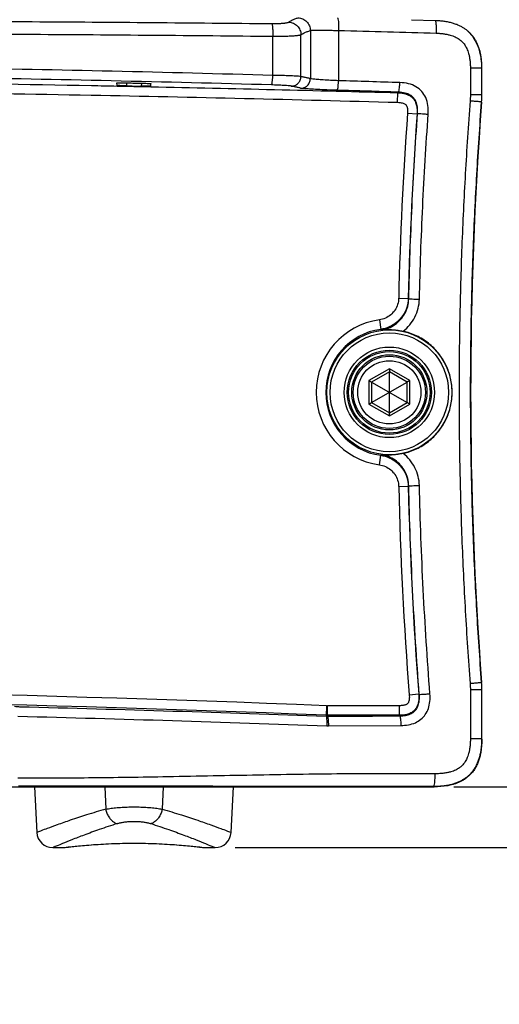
# Model space of a CAD drawing. Header units: inches. Extents: x 0 to 34, y 0 to 22.
# Tile 14 of 119: x 18.1 to 19.6, y 1.8 to 4.9. Entities that reach past the tile are written whole.
import ezdxf

# ---------------------------------------------------------------- set-up
doc = ezdxf.new("R2010")
doc.units = ezdxf.units.IN
doc.header["$LTSCALE"] = 1.87
doc.header["$MEASUREMENT"] = 0
doc.layers.get('0').update_dxf_attribs({"linetype": 'CONTINUOUS'})
doc.layers.add('DIMENSIONS', color=7, linetype='CONTINUOUS')
doc.styles.get("Standard").update_dxf_attribs({"font": 'txt', "width": 0.8})
doc.dimstyles.new('DIMSTYLE_1', dxfattribs={"dimtxt": 0.125, "dimasz": 0.18, "dimexe": 0.18, "dimexo": 0.0625, "dimgap": 0.09, "dimtad": 0, "dimtih": 1, "dimtoh": 1, "dimdec": 3, "dimzin": 4, "dimdsep": 46, "dimtxsty": 'STANDARD', "dimblk": '_FILLED', "dimblk1": '_FILLED', "dimblk2": '_FILLED', "dimcen": 0.09, "dimadec": 0, "dimazin": 0, "dimtp": 0.001, "dimtm": 0.001, "dimtfac": 1, "dimtdec": 3, "dimtofl": 0, "dimtmove": 0, "dimatfit": 3, "dimldrblk": '_FILLED', "dimfxl": 1, "dimtolj": 1, "dimtzin": 4, "dimarcsym": 0})

# ---------------------------------------------------------------- blocks, each defined once
blk = doc.blocks.new('_FILLED')
at = {"color": 0, "linetype": 'BYBLOCK'}
blk.add_solid([(0, 0), (-1, 0.174), (-1, -0.174)], dxfattribs=at)
blk = doc.blocks.new('*D9')
at = {"layer": 'DIMENSIONS', "color": 2, "linetype": 'CONTINUOUS'}
for p, q in [((18.6648, 5.4623), (20.7388, 5.4623)), ((20.6138, 5.4623), (20.6138, 3.9965)), ((20.6138, 2.2673), (20.6138, 3.7465)), ((18.7471, 2.2673), (20.7388, 2.2673))]:
    blk.add_line(p, q, dxfattribs=at)
at = {"layer": 'DIMENSIONS', "color": 2, "linetype": 'CONTINUOUS', "xscale": 0.18, "yscale": 0.18, "zscale": 0.18}
for p, rotation in [((20.6138, 5.4623), 90), ((20.6138, 2.2673), 270)]:
    blk.add_blockref('_FILLED', p, dxfattribs=dict(at, rotation=rotation))
at = {"layer": 'DIMENSIONS', "color": 2, "linetype": 'CONTINUOUS', "width": 0.8}
for s, p in [('3.195', (19.9513, 3.809)), ('[', (20.5763, 3.809)), ('81.15', (20.6763, 3.809)), (']', (21.1763, 3.809))]:
    blk.add_text(s, height=0.125, dxfattribs=at).set_placement(p)
blk = doc.blocks.new('*D10')
at = {"layer": 'DIMENSIONS', "color": 2, "linetype": 'CONTINUOUS'}
for p, q in [((19.7076, 2.4573), (19.7076, 2.8173)), ((19.4323, 2.4573), (19.8326, 2.4573)), ((18.7471, 2.2673), (19.8326, 2.2673)), ((19.7076, 2.2673), (19.7076, 1.8783)), ((19.7076, 1.8783), (19.8251, 1.8783))]:
    blk.add_line(p, q, dxfattribs=at)
at = {"layer": 'DIMENSIONS', "color": 2, "linetype": 'CONTINUOUS', "xscale": 0.18, "yscale": 0.18, "zscale": 0.18}
for p, rotation in [((19.7076, 2.4573), 270), ((19.7076, 2.2673), 90)]:
    blk.add_blockref('_FILLED', p, dxfattribs=dict(at, rotation=rotation))
at = {"layer": 'DIMENSIONS', "color": 2, "linetype": 'CONTINUOUS', "width": 0.8}
for s, p in [('.190', (19.8876, 1.8158)), ('[', (20.4126, 1.8158)), ('4.83', (20.5126, 1.8158)), (']', (20.9126, 1.8158))]:
    blk.add_text(s, height=0.125, dxfattribs=at).set_placement(p)

msp = doc.modelspace()

# ---------------------------------------------------------------- linework, layer by layer
at = {"color": 7, "linetype": 'CONTINUOUS'}
for p, q in [((19.2997, 4.8587), (19.373, 4.8566)), ((18.9529, 4.6809), (18.9529, 4.8116)), ((18.9823, 4.8246), (18.9823, 4.6744)), ((19.0705, 4.8249), (19.0705, 4.6677)), ((19.4758, 4.8233), (19.4704, 4.8277)), ((19.4931, 4.8042), (19.4758, 4.8233)), ((18.8647, 4.6844), (18.8647, 4.8069)), ((19.5044, 4.7846), (19.4931, 4.8042)), ((19.5111, 4.767), (19.5044, 4.7846)), ((19.5148, 4.753), (19.5111, 4.767)), ((19.5189, 4.7066), (19.4837, 4.7066)), ((19.4837, 4.7066), (19.4837, 4.6238)), ((19.5189, 4.7066), (19.5189, 4.6238)), ((19.5198, 4.6238), (19.5198, 4.7036)), ((18.3767, 4.6532), (18.3765, 4.6606)), ((18.4065, 4.6609), (18.4068, 4.6516)), ((18.4531, 4.66), (18.4528, 4.6506)), ((18.4828, 4.651), (18.483, 4.6582)), ((19.2557, 4.6001), (19.2566, 4.6301)), ((19.2585, 4.6319), (19.2566, 4.6301)), ((19.5189, 4.6238), (19.4837, 4.6238)), ((19.5189, 4.601), (19.518, 4.6011)), ((19.2867, 4.5659), (19.3166, 4.5637)), ((19.3182, 4.5651), (19.3166, 4.5637)), ((19.259, 3.9868), (19.289, 3.9861)), ((19.2906, 3.9847), (19.289, 3.9861)), ((19.1986, 3.9192), (19.2027, 3.8895)), ((19.2041, 3.8876), (19.2027, 3.8895)), ((19.2298, 3.7661), (19.1659, 3.7292)), ((19.2937, 3.7292), (19.2298, 3.7661)), ((19.1659, 3.7292), (19.1659, 3.6554)), ((19.2298, 3.7565), (19.1742, 3.7244)), ((19.2853, 3.7244), (19.2298, 3.7565)), ((19.2298, 3.6282), (19.2298, 3.7565)), ((19.2937, 3.6554), (19.2937, 3.7292)), ((19.1742, 3.7244), (19.2853, 3.6602)), ((19.1742, 3.6602), (19.2853, 3.7244)), ((19.1742, 3.7244), (19.1742, 3.6602)), ((19.2853, 3.6602), (19.2853, 3.7244)), ((19.1659, 3.6554), (19.2298, 3.6185)), ((19.1742, 3.6602), (19.2298, 3.6282)), ((19.2298, 3.6282), (19.2853, 3.6602)), ((19.2298, 3.6185), (19.2937, 3.6554)), ((19.1986, 3.4655), (19.2027, 3.4952)), ((19.2027, 3.4952), (19.2041, 3.497)), ((19.259, 3.3979), (19.289, 3.3986)), ((19.289, 3.3986), (19.2906, 3.4)), ((19.518, 2.7835), (19.5189, 2.7836)), ((19.2922, 2.7457), (19.3221, 2.7481)), ((19.3237, 2.7466), (19.3221, 2.7481)), ((19.5189, 2.7609), (19.4837, 2.7609)), ((19.4837, 2.7609), (19.4837, 2.6082)), ((19.5189, 2.7609), (19.5189, 2.6082)), ((19.5198, 2.6073), (19.5198, 2.7609)), ((19.033, 2.7113), (19.0316, 2.6787)), ((19.2603, 2.7113), (19.0358, 2.7113)), ((19.0358, 2.6786), (19.0358, 2.7113)), ((19.2603, 2.7113), (19.2603, 2.6813)), ((19.2603, 2.6813), (19.0358, 2.6813)), ((19.2623, 2.6795), (19.2603, 2.6813)), ((19.0388, 2.6487), (19.2656, 2.6495)), ((19.5189, 2.6082), (19.4837, 2.6082)), ((17.9512, 2.4573), (19.3698, 2.4573)), ((18.1179, 2.4573), (18.1254, 2.3147)), ((18.3387, 2.4573), (18.3414, 2.3877)), ((18.5208, 2.4573), (18.5182, 2.3877)), ((18.7342, 2.3147), (18.7417, 2.4573)), ((19.3698, 2.4573), (19.3688, 2.4584)), ((18.1765, 2.2673), (18.209, 2.2673)), ((18.209, 2.2673), (18.2095, 2.2673)), ((18.209, 2.2673), (18.2095, 2.2673)), ((18.2095, 2.2673), (18.2127, 2.2675)), ((18.2095, 2.2673), (18.2127, 2.2675)), ((18.6352, 2.2689), (18.644, 2.2679)), ((18.644, 2.2679), (18.6469, 2.2675)), ((18.6469, 2.2675), (18.6501, 2.2673)), ((18.6469, 2.2675), (18.6501, 2.2673)), ((18.6501, 2.2673), (18.6506, 2.2673)), ((18.6506, 2.2673), (18.683, 2.2673))]:
    msp.add_line(p, q, dxfattribs=at)
for points in [[(19.5163, 4.7453), (19.5147, 4.7533), (19.5109, 4.7676), (19.5041, 4.7853), (19.4925, 4.805), (19.4748, 4.8241), (19.4704, 4.8277)], [(18.3768, 2.28), (18.412, 2.2807), (18.4476, 2.2807), (18.4828, 2.28)], [(18.412, 2.2807), (18.4475, 2.2807), (18.4827, 2.28)], [(18.2127, 2.2675), (18.2244, 2.2689), (18.2389, 2.2705), (18.2586, 2.2726), (18.2831, 2.2748)], [(18.2156, 2.2679), (18.2244, 2.2689), (18.2389, 2.2706), (18.2587, 2.2726), (18.2832, 2.2748)], [(18.2831, 2.2748), (18.3116, 2.2769), (18.3431, 2.2787), (18.3769, 2.28)], [(18.3115, 2.2769), (18.3431, 2.2787), (18.3768, 2.28)], [(18.4827, 2.28), (18.5165, 2.2787), (18.5481, 2.2769), (18.5765, 2.2748), (18.6009, 2.2726), (18.6207, 2.2705), (18.6352, 2.2689)], [(18.5164, 2.2787), (18.548, 2.2769), (18.5764, 2.2748), (18.6009, 2.2726), (18.6207, 2.2706), (18.6352, 2.2689)]]:
    msp.add_lwpolyline(points, dxfattribs=at)
for radius in [0.1958, 0.1858, 0.1417, 0.1317, 0.1278, 0.1178, 0.113, 0.099]:
    msp.add_circle((19.2298, 3.6923), radius, dxfattribs=at)
for centre, radius, start, end in [((19.2198, 4.6238), 0.3, 355.657, 360), ((31.4845, 3.6923), 12, 175.65699, 184.34301), ((31.4845, 3.6923), 12.229, 175.90373, 178.62024), ((31.4845, 3.6923), 12.199, 175.90373, 178.62024), ((19.2298, 3.6923), 0.229, 97.8216, 262.1784), ((19.2298, 3.6923), 0.199, 97.8216, 262.1784), ((31.4845, 3.6923), 12.229, 181.37976, 184.43937), ((31.4845, 3.6923), 12.199, 181.37976, 184.43938), ((19.2198, 2.7609), 0.3, 0, 4.343), ((16.0298, -72.4877), 75.259, 87.713042, 92.286958), ((16.0298, -72.4877), 75.229, 87.713042, 92.286958), ((19.0358, 2.7823), 0.101, 267.713, 270), ((19.0358, 2.7823), 0.071, 267.713, 270), ((18.1753, 2.3173), 0.05, 183, 270), ((18.6842, 2.3173), 0.05, 270, 357)]:
    msp.add_arc(centre, radius, start, end, dxfattribs=at)
for points, knots in [([(13.1981, 4.8465), (13.3229, 4.8478), (13.573, 4.8501), (13.9489, 4.8527), (14.3259, 4.8546), (14.7038, 4.856), (15.0823, 4.8569), (15.4611, 4.8574), (15.8402, 4.8577), (16.2194, 4.8577), (16.5984, 4.8574), (16.9773, 4.8569), (17.3558, 4.856), (17.7337, 4.8546), (18.1107, 4.8527), (18.4866, 4.8501), (18.7367, 4.8478), (18.8615, 4.8465)], [0, 0, 0, 0, 0.066116, 0.132506, 0.199099, 0.265837, 0.332677, 0.399582, 0.466524, 0.533477, 0.600418, 0.667323, 0.734163, 0.800902, 0.867494, 0.933884, 1, 1, 1, 1]), ([(18.8615, 4.8465), (18.8634, 4.8465), (18.867, 4.8465), (18.8723, 4.8465), (18.8775, 4.8466), (18.8826, 4.8468), (18.8874, 4.8471), (18.8919, 4.8474), (18.8961, 4.8477), (18.9, 4.8481), (18.9035, 4.8486), (18.9066, 4.849), (18.9092, 4.8496), (18.9114, 4.8501), (18.9131, 4.8507), (18.9141, 4.8511), (18.9145, 4.8514)], [0, 0, 0, 0, 0.102461, 0.203072, 0.301005, 0.395428, 0.485574, 0.57071, 0.650144, 0.723218, 0.789293, 0.847838, 0.898466, 0.940814, 0.974641, 1, 1, 1, 1]), ([(18.8615, 4.8465), (18.8625, 4.8453), (18.8631, 4.8406), (18.8642, 4.8322), (18.8646, 4.8203), (18.8647, 4.8116), (18.8647, 4.8069)], [0, 0, 0, 0, 0.115342, 0.339938, 0.647653, 1, 1, 1, 1]), ([(18.9145, 4.8514), (18.9176, 4.8533), (18.924, 4.857), (18.9338, 4.8614), (18.9405, 4.8636), (18.9439, 4.8645)], [0, 0, 0, 0, 0.346777, 0.679181, 1, 1, 1, 1]), ([(18.9145, 4.8514), (18.9195, 4.8511), (18.9295, 4.8487), (18.9421, 4.8398), (18.9506, 4.8268), (18.9528, 4.8167), (18.9529, 4.8116)], [0, 0, 0, 0, 0.248389, 0.498587, 0.749603, 1, 1, 1, 1]), ([(18.9439, 4.8645), (18.9489, 4.8644), (18.959, 4.862), (18.9717, 4.853), (18.9802, 4.8399), (18.9822, 4.8297), (18.9823, 4.8246)], [0, 0, 0, 0, 0.24813, 0.497754, 0.748682, 1, 1, 1, 1]), ([(19.0674, 4.8649), (19.0686, 4.8647), (19.0691, 4.8591), (19.0704, 4.8521), (19.0706, 4.8391), (19.0706, 4.83), (19.0705, 4.8249)], [0, 0, 0, 0, 0.086724, 0.303782, 0.623822, 1, 1, 1, 1]), ([(19.373, 4.8566), (19.3777, 4.8565), (19.387, 4.856), (19.4006, 4.8545), (19.4138, 4.8523), (19.4263, 4.8492), (19.4379, 4.8455), (19.4485, 4.841), (19.4581, 4.836), (19.4653, 4.8315), (19.4692, 4.8286), (19.4704, 4.8277)], [0, 0, 0, 0, 0.135909, 0.269376, 0.399333, 0.524378, 0.64314, 0.754591, 0.858671, 0.957085, 1, 1, 1, 1]), ([(19.373, 4.8566), (19.3742, 4.8566), (19.3752, 4.851), (19.3762, 4.844), (19.3767, 4.831), (19.3766, 4.8218), (19.3765, 4.8167)], [0, 0, 0, 0, 0.08584, 0.301968, 0.622439, 1, 1, 1, 1]), ([(13.1949, 4.8069), (13.3199, 4.8082), (13.5703, 4.8106), (13.9466, 4.8132), (14.324, 4.8152), (14.7023, 4.8166), (15.0812, 4.8175), (15.4605, 4.8181), (15.84, 4.8184), (16.2196, 4.8184), (16.5991, 4.8181), (16.9784, 4.8175), (17.3573, 4.8166), (17.7356, 4.8152), (18.113, 4.8132), (18.4893, 4.8106), (18.7397, 4.8082), (18.8647, 4.8069)], [0, 0, 0, 0, 0.066116, 0.132506, 0.199099, 0.265838, 0.332677, 0.399582, 0.466524, 0.533477, 0.600418, 0.667323, 0.734163, 0.800902, 0.867494, 0.933884, 1, 1, 1, 1]), ([(18.8647, 4.8069), (18.8677, 4.8069), (18.8737, 4.8068), (18.8827, 4.8069), (18.8914, 4.807), (18.8997, 4.8072), (18.9077, 4.8074), (18.9153, 4.8077), (18.9223, 4.808), (18.9287, 4.8084), (18.9345, 4.8089), (18.9397, 4.8093), (18.9441, 4.8099), (18.9477, 4.8104), (18.9506, 4.8109), (18.9522, 4.8114), (18.9529, 4.8116)], [0, 0, 0, 0, 0.103065, 0.204265, 0.302759, 0.397698, 0.4883, 0.573814, 0.653531, 0.726772, 0.792877, 0.851285, 0.901571, 0.943312, 0.976169, 1, 1, 1, 1]), ([(18.9529, 4.8116), (18.956, 4.8136), (18.9624, 4.8172), (18.9722, 4.8215), (18.9789, 4.8237), (18.9823, 4.8246)], [0, 0, 0, 0, 0.346399, 0.678836, 1, 1, 1, 1]), ([(18.9823, 4.8246), (18.9828, 4.8248), (18.9842, 4.8251), (18.9866, 4.8255), (18.9896, 4.8258), (18.9932, 4.8261), (18.9974, 4.8263), (19.0021, 4.8264), (19.0073, 4.8264), (19.013, 4.8264), (19.0191, 4.8263), (19.0256, 4.8262), (19.0325, 4.8261), (19.0397, 4.8259), (19.0472, 4.8257), (19.0548, 4.8254), (19.0626, 4.8252), (19.0679, 4.825), (19.0705, 4.8249)], [0, 0, 0, 0, 0.020437, 0.047785, 0.081969, 0.122789, 0.170032, 0.223433, 0.282617, 0.347145, 0.416658, 0.490795, 0.568768, 0.650221, 0.734875, 0.821944, 0.910587, 1, 1, 1, 1]), ([(19.0705, 4.8249), (19.1216, 4.8236), (19.2236, 4.821), (19.3256, 4.8181), (19.3765, 4.8167)], [0, 0, 0, 0, 0.500876, 1, 1, 1, 1]), ([(19.3765, 4.8167), (19.3805, 4.8165), (19.3883, 4.8161), (19.3996, 4.8149), (19.4102, 4.8131), (19.4199, 4.8108), (19.4286, 4.8079), (19.4362, 4.8048), (19.4428, 4.8014), (19.4485, 4.7977), (19.4535, 4.7939), (19.4581, 4.7897), (19.4622, 4.7851), (19.466, 4.7801), (19.4695, 4.7745), (19.4728, 4.768), (19.4758, 4.7606), (19.4785, 4.7521), (19.4807, 4.7424), (19.4824, 4.7315), (19.4834, 4.7194), (19.4837, 4.711), (19.4837, 4.7066)], [0, 0, 0, 0, 0.067656, 0.132339, 0.193311, 0.24981, 0.301274, 0.347516, 0.388937, 0.426715, 0.462263, 0.496688, 0.530984, 0.566171, 0.60332, 0.643734, 0.688679, 0.739006, 0.795186, 0.857413, 0.925651, 1, 1, 1, 1]), ([(19.4704, 4.8277), (19.4718, 4.8266), (19.4757, 4.8235), (19.4818, 4.8179), (19.4883, 4.8107), (19.4942, 4.8029), (19.4996, 4.7942), (19.5044, 4.7847), (19.5087, 4.7742), (19.5123, 4.7627), (19.5152, 4.75), (19.5173, 4.7364), (19.5186, 4.7218), (19.5189, 4.7118), (19.5189, 4.7066)], [0, 0, 0, 0, 0.039829, 0.111171, 0.182368, 0.254535, 0.328886, 0.407057, 0.490546, 0.580075, 0.675845, 0.777813, 0.885792, 1, 1, 1, 1]), ([(18.8647, 4.6844), (18.5295, 4.6938), (17.7949, 4.7106), (16.6395, 4.7246), (15.4198, 4.7246), (14.2644, 4.7106), (13.53, 4.6938), (13.1949, 4.6844)], [0, 0, 0, 0, 0.177416, 0.388703, 0.611333, 0.822667, 1, 1, 1, 1]), ([(19.5198, 4.7067), (19.5197, 4.7165), (19.5189, 4.7295), (19.5169, 4.7423), (19.5163, 4.7453)], [0, 0, 0, 0, 0.762238, 1, 1, 1, 1]), ([(18.8609, 4.6545), (18.5261, 4.6638), (17.8672, 4.6789), (17.2082, 4.6876), (16.884, 4.6903)], [0, 0, 0, 0, 0.508129, 1, 1, 1, 1]), ([(17.6832, 4.663), (17.8877, 4.6601), (18.1189, 4.6562), (18.35, 4.6516), (18.3767, 4.6511)], [0, 0, 0, 0, 0.884666, 1, 1, 1, 1]), ([(18.3765, 4.6606), (18.3765, 4.6615), (18.3818, 4.6603), (18.3868, 4.6616), (18.3977, 4.661), (18.405, 4.6611), (18.4091, 4.661)], [0, 0, 0, 0, 0.079789, 0.303363, 0.629275, 1, 1, 1, 1]), ([(18.4091, 4.661), (18.4168, 4.6608), (18.4324, 4.6604), (18.448, 4.66), (18.4558, 4.6599)], [0, 0, 0, 0, 0.500015, 1, 1, 1, 1]), ([(18.4558, 4.6599), (18.4593, 4.6598), (18.4656, 4.6595), (18.4747, 4.6595), (18.4789, 4.6583), (18.483, 4.6589), (18.483, 4.6582)], [0, 0, 0, 0, 0.388685, 0.711899, 0.924915, 1, 1, 1, 1]), ([(18.8609, 4.6545), (18.8618, 4.6547), (18.8623, 4.6587), (18.8635, 4.6643), (18.8642, 4.6738), (18.8646, 4.6807), (18.8647, 4.6844)], [0, 0, 0, 0, 0.093067, 0.312091, 0.6295, 1, 1, 1, 1]), ([(18.9226, 4.6509), (18.9208, 4.6513), (18.9158, 4.6518), (18.9064, 4.6526), (18.8934, 4.6533), (18.8779, 4.6539), (18.8667, 4.6543), (18.8609, 4.6545)], [0, 0, 0, 0, 0.088217, 0.24442, 0.458524, 0.716147, 1, 1, 1, 1]), ([(18.9529, 4.6809), (18.9503, 4.6813), (18.9431, 4.6818), (18.9297, 4.6826), (18.9112, 4.6833), (18.889, 4.6839), (18.873, 4.6843), (18.8647, 4.6844)], [0, 0, 0, 0, 0.08788, 0.243998, 0.458158, 0.715962, 1, 1, 1, 1]), ([(18.9226, 4.6509), (18.9265, 4.6509), (18.9344, 4.6523), (18.9444, 4.659), (18.9512, 4.669), (18.9528, 4.677), (18.9529, 4.6809)], [0, 0, 0, 0, 0.248068, 0.497583, 0.748517, 1, 1, 1, 1]), ([(18.952, 4.6444), (18.9559, 4.6443), (18.9638, 4.6458), (18.9739, 4.6524), (18.9806, 4.6624), (18.9823, 4.6704), (18.9823, 4.6744)], [0, 0, 0, 0, 0.248074, 0.49759, 0.748522, 1, 1, 1, 1]), ([(18.9823, 4.6744), (18.979, 4.6751), (18.9725, 4.6765), (18.9627, 4.6787), (18.9561, 4.6802), (18.9529, 4.6809)], [0, 0, 0, 0, 0.333327, 0.666666, 1, 1, 1, 1]), ([(19.0705, 4.6677), (19.0621, 4.668), (19.0462, 4.6687), (19.024, 4.67), (19.0055, 4.6713), (18.992, 4.6727), (18.9848, 4.6736), (18.9823, 4.6744)], [0, 0, 0, 0, 0.283234, 0.54078, 0.754716, 0.911346, 1, 1, 1, 1]), ([(19.0666, 4.6377), (19.0675, 4.638), (19.0681, 4.642), (19.0693, 4.6476), (19.07, 4.6571), (19.0704, 4.6639), (19.0705, 4.6677)], [0, 0, 0, 0, 0.092996, 0.31202, 0.629462, 1, 1, 1, 1]), ([(19.2627, 4.6618), (19.2303, 4.6628), (19.1662, 4.6648), (19.1022, 4.6668), (19.0705, 4.6677)], [0, 0, 0, 0, 0.505768, 1, 1, 1, 1]), ([(19.2585, 4.6319), (19.2594, 4.6321), (19.2601, 4.6361), (19.2614, 4.6417), (19.2622, 4.6512), (19.2625, 4.6581), (19.2627, 4.6618)], [0, 0, 0, 0, 0.094099, 0.313142, 0.630145, 1, 1, 1, 1]), ([(19.3516, 4.563), (19.3522, 4.5721), (19.352, 4.5898), (19.3453, 4.6146), (19.3322, 4.635), (19.3133, 4.6502), (19.2894, 4.6595), (19.2718, 4.6615), (19.2627, 4.6618)], [0, 0, 0, 0, 0.181342, 0.346833, 0.499907, 0.653161, 0.818704, 1, 1, 1, 1]), ([(12.8039, 4.6001), (13.1208, 4.6089), (13.8001, 4.6249), (14.8676, 4.6408), (16.0108, 4.6467), (17.1623, 4.6411), (18.2455, 4.6252), (18.9359, 4.609), (19.2557, 4.6001)], [0, 0, 0, 0, 0.147412, 0.315907, 0.496331, 0.678933, 0.851246, 1, 1, 1, 1]), ([(18.4068, 4.6516), (18.4029, 4.6516), (18.3961, 4.652), (18.3861, 4.6518), (18.3814, 4.6533), (18.3768, 4.6524), (18.3767, 4.6532)], [0, 0, 0, 0, 0.382272, 0.706384, 0.922822, 1, 1, 1, 1]), ([(18.4068, 4.6516), (18.4144, 4.6514), (18.4298, 4.6511), (18.4451, 4.6508), (18.4528, 4.6506)], [0, 0, 0, 0, 0.499998, 1, 1, 1, 1]), ([(18.4805, 4.6507), (18.4775, 4.6511), (18.4734, 4.65), (18.4676, 4.6504), (18.4642, 4.6505)], [0, 0, 0, 0, 0.401327, 1, 1, 1, 1]), ([(18.952, 4.6444), (18.9487, 4.6451), (18.9422, 4.6466), (18.9324, 4.6488), (18.9258, 4.6502), (18.9226, 4.6509)], [0, 0, 0, 0, 0.333339, 0.666672, 1, 1, 1, 1]), ([(19.0666, 4.6377), (19.0558, 4.638), (19.0351, 4.6387), (19.0062, 4.64), (18.9821, 4.6413), (18.9646, 4.6427), (18.9553, 4.6436), (18.952, 4.6444)], [0, 0, 0, 0, 0.283635, 0.541317, 0.755292, 0.911776, 1, 1, 1, 1]), ([(19.2585, 4.6319), (19.2262, 4.6329), (19.1622, 4.6349), (19.0983, 4.6368), (19.0666, 4.6377)], [0, 0, 0, 0, 0.505792, 1, 1, 1, 1]), ([(19.2566, 4.6301), (19.2602, 4.63), (19.2673, 4.6295), (19.2778, 4.6276), (19.2879, 4.6243), (19.2973, 4.619), (19.305, 4.6119), (19.3102, 4.6041), (19.3134, 4.5967), (19.3153, 4.5899), (19.3164, 4.5833), (19.3169, 4.5768), (19.317, 4.5703), (19.3168, 4.5659), (19.3166, 4.5637)], [0, 0, 0, 0, 0.105264, 0.206287, 0.307336, 0.411709, 0.515858, 0.606234, 0.681013, 0.747684, 0.810848, 0.87347, 0.936817, 1, 1, 1, 1]), ([(19.3182, 4.5651), (19.3187, 4.5721), (19.3187, 4.5848), (19.3143, 4.6018), (19.3063, 4.6146), (19.2944, 4.6241), (19.2781, 4.6302), (19.2655, 4.6316), (19.2585, 4.6319)], [0, 0, 0, 0, 0.203316, 0.365403, 0.500515, 0.635588, 0.797271, 1, 1, 1, 1]), ([(19.4837, 4.6238), (19.4837, 4.6203), (19.4835, 4.6138), (19.4831, 4.6072), (19.4829, 4.6041)], [0, 0, 0, 0, 0.524593, 1, 1, 1, 1]), ([(19.5189, 4.6238), (19.5189, 4.6198), (19.5187, 4.6122), (19.5183, 4.6047), (19.518, 4.6011)], [0, 0, 0, 0, 0.524593, 1, 1, 1, 1]), ([(19.2557, 4.6001), (19.2584, 4.6), (19.2633, 4.5997), (19.27, 4.5985), (19.2754, 4.5968), (19.2794, 4.5947), (19.2821, 4.5923), (19.2838, 4.5895), (19.2851, 4.5866), (19.286, 4.5832), (19.2866, 4.5794), (19.287, 4.5752), (19.287, 4.5707), (19.2869, 4.5675), (19.2867, 4.5659)], [0, 0, 0, 0, 0.144746, 0.267295, 0.368342, 0.447708, 0.509241, 0.56412, 0.621246, 0.683588, 0.752139, 0.828012, 0.911417, 1, 1, 1, 1]), ([(19.4829, 4.6041), (19.4771, 4.5283), (19.467, 4.3765), (19.4562, 4.1486), (19.4497, 3.9205), (19.4475, 3.6923), (19.4497, 3.4641), (19.4562, 3.236), (19.467, 3.0081), (19.4771, 2.8563), (19.4829, 2.7805)], [0, 0, 0, 0, 0.124985, 0.249984, 0.37499, 0.5, 0.62501, 0.750016, 0.875015, 1, 1, 1, 1]), ([(19.518, 4.6011), (19.5174, 4.6018), (19.5133, 4.6009), (19.5068, 4.6027), (19.4957, 4.603), (19.4875, 4.6038), (19.4829, 4.6041)], [0, 0, 0, 0, 0.076608, 0.28936, 0.610941, 1, 1, 1, 1]), ([(19.518, 4.6011), (19.5123, 4.5255), (19.5022, 4.3743), (19.4914, 4.1471), (19.4849, 3.9197), (19.4828, 3.6923), (19.4849, 3.4649), (19.4914, 3.2375), (19.5022, 3.0104), (19.5123, 2.8591), (19.518, 2.7835)], [0, 0, 0, 0, 0.124986, 0.249984, 0.37499, 0.5, 0.62501, 0.750016, 0.875014, 1, 1, 1, 1]), ([(19.2906, 3.9847), (19.2929, 4.0815), (19.2998, 4.2751), (19.3113, 4.4685), (19.3182, 4.5651)], [0, 0, 0, 0, 0.500007, 1, 1, 1, 1]), ([(19.3182, 4.5651), (19.3192, 4.5653), (19.3227, 4.5648), (19.3297, 4.5646), (19.3399, 4.5638), (19.3475, 4.5633), (19.3516, 4.563)], [0, 0, 0, 0, 0.087915, 0.311641, 0.633675, 1, 1, 1, 1]), ([(19.3239, 3.984), (19.3263, 4.0805), (19.3332, 4.2737), (19.3447, 4.4666), (19.3516, 4.563)], [0, 0, 0, 0, 0.499837, 1, 1, 1, 1]), ([(19.259, 3.9868), (19.2589, 3.9802), (19.2567, 3.9671), (19.2481, 3.9491), (19.2348, 3.9343), (19.2179, 3.9237), (19.2051, 3.92), (19.1986, 3.9192)], [0, 0, 0, 0, 0.199965, 0.3999, 0.599843, 0.799714, 1, 1, 1, 1]), ([(19.289, 3.9861), (19.2888, 3.9767), (19.2857, 3.9579), (19.2734, 3.9323), (19.2544, 3.9111), (19.2303, 3.8959), (19.212, 3.8907), (19.2027, 3.8895)], [0, 0, 0, 0, 0.200038, 0.39998, 0.599975, 0.799855, 1, 1, 1, 1]), ([(19.2041, 3.8876), (19.2118, 3.8886), (19.2271, 3.8926), (19.248, 3.9037), (19.2658, 3.9195), (19.2795, 3.939), (19.2882, 3.9611), (19.2904, 3.9768), (19.2906, 3.9847)], [0, 0, 0, 0, 0.164987, 0.331736, 0.499037, 0.666248, 0.833329, 1, 1, 1, 1]), ([(19.2731, 3.8837), (19.2808, 3.8896), (19.2948, 3.9031), (19.3109, 3.9276), (19.3211, 3.955), (19.3237, 3.9743), (19.3239, 3.984)], [0, 0, 0, 0, 0.250426, 0.50057, 0.750419, 1, 1, 1, 1]), ([(19.2906, 3.9847), (19.2916, 3.9847), (19.295, 3.9845), (19.3021, 3.9845), (19.3122, 3.9842), (19.3199, 3.9841), (19.3239, 3.984)], [0, 0, 0, 0, 0.087858, 0.311551, 0.63359, 1, 1, 1, 1]), ([(19.2041, 3.8876), (19.2104, 3.8883), (19.2226, 3.8891), (19.2405, 3.8886), (19.2572, 3.8868), (19.268, 3.8848), (19.2731, 3.8837)], [0, 0, 0, 0, 0.27197, 0.527229, 0.77282, 1, 1, 1, 1]), ([(19.4266, 3.6923), (19.4266, 3.707), (19.4233, 3.7364), (19.4086, 3.7782), (19.385, 3.8158), (19.3534, 3.8472), (19.3156, 3.8708), (19.2875, 3.8805), (19.2731, 3.8837)], [0, 0, 0, 0, 0.166169, 0.332391, 0.49889, 0.66566, 0.832729, 1, 1, 1, 1]), ([(19.2298, 3.7661), (19.2298, 3.7658), (19.2298, 3.7652), (19.2298, 3.7643), (19.2298, 3.7634), (19.2298, 3.7625), (19.2298, 3.7617), (19.2298, 3.761), (19.2298, 3.7603), (19.2298, 3.7596), (19.2298, 3.759), (19.2298, 3.7585), (19.2298, 3.758), (19.2298, 3.7576), (19.2298, 3.7572), (19.2298, 3.757), (19.2298, 3.7568), (19.2298, 3.7566), (19.2298, 3.7565), (19.2298, 3.7565), (19.2298, 3.7565)], [0, 0, 0, 0, 0.095121, 0.189077, 0.280836, 0.369409, 0.453885, 0.533516, 0.607684, 0.675926, 0.737905, 0.793394, 0.842261, 0.884459, 0.920021, 0.948996, 0.971422, 0.987351, 0.996851, 1, 1, 1, 1]), ([(19.1659, 3.7292), (19.1662, 3.729), (19.1667, 3.7287), (19.1675, 3.7283), (19.1682, 3.7279), (19.169, 3.7274), (19.1697, 3.727), (19.1703, 3.7266), (19.171, 3.7263), (19.1715, 3.726), (19.172, 3.7257), (19.1725, 3.7254), (19.1729, 3.7252), (19.1733, 3.725), (19.1736, 3.7248), (19.1738, 3.7246), (19.174, 3.7245), (19.1741, 3.7245), (19.1742, 3.7244), (19.1742, 3.7244), (19.1742, 3.7244)], [0, 0, 0, 0, 0.095121, 0.189077, 0.280836, 0.369409, 0.453885, 0.533516, 0.607684, 0.675926, 0.737905, 0.793394, 0.842261, 0.884459, 0.920021, 0.948996, 0.971422, 0.987351, 0.996851, 1, 1, 1, 1]), ([(19.2937, 3.7292), (19.2934, 3.729), (19.2929, 3.7287), (19.2921, 3.7283), (19.2913, 3.7279), (19.2906, 3.7274), (19.2899, 3.727), (19.2892, 3.7266), (19.2886, 3.7263), (19.2881, 3.726), (19.2875, 3.7257), (19.2871, 3.7254), (19.2867, 3.7252), (19.2863, 3.725), (19.286, 3.7248), (19.2858, 3.7246), (19.2856, 3.7245), (19.2855, 3.7245), (19.2854, 3.7244), (19.2854, 3.7244), (19.2853, 3.7244)], [0, 0, 0, 0, 0.095121, 0.189077, 0.280836, 0.369409, 0.453885, 0.533516, 0.607684, 0.675926, 0.737905, 0.793394, 0.842261, 0.884459, 0.920021, 0.948996, 0.971422, 0.987351, 0.996851, 1, 1, 1, 1]), ([(19.2731, 3.501), (19.2875, 3.5042), (19.3156, 3.5138), (19.3534, 3.5374), (19.385, 3.5688), (19.4086, 3.6064), (19.4233, 3.6483), (19.4266, 3.6777), (19.4266, 3.6923)], [0, 0, 0, 0, 0.167261, 0.334332, 0.501105, 0.667606, 0.83383, 1, 1, 1, 1]), ([(19.1659, 3.6554), (19.1662, 3.6556), (19.1667, 3.6559), (19.1675, 3.6563), (19.1682, 3.6568), (19.169, 3.6572), (19.1697, 3.6576), (19.1703, 3.658), (19.171, 3.6583), (19.1715, 3.6587), (19.172, 3.659), (19.1725, 3.6592), (19.1729, 3.6595), (19.1733, 3.6597), (19.1736, 3.6598), (19.1738, 3.66), (19.174, 3.6601), (19.1741, 3.6602), (19.1742, 3.6602), (19.1742, 3.6602), (19.1742, 3.6602)], [0, 0, 0, 0, 0.095121, 0.189077, 0.280836, 0.369409, 0.453885, 0.533516, 0.607684, 0.675926, 0.737905, 0.793394, 0.842261, 0.884459, 0.920021, 0.948996, 0.971422, 0.987351, 0.996851, 1, 1, 1, 1]), ([(19.2937, 3.6554), (19.2934, 3.6556), (19.2929, 3.6559), (19.2921, 3.6563), (19.2913, 3.6568), (19.2906, 3.6572), (19.2899, 3.6576), (19.2892, 3.658), (19.2886, 3.6583), (19.2881, 3.6587), (19.2875, 3.659), (19.2871, 3.6592), (19.2867, 3.6595), (19.2863, 3.6597), (19.286, 3.6598), (19.2858, 3.66), (19.2856, 3.6601), (19.2855, 3.6602), (19.2854, 3.6602), (19.2854, 3.6602), (19.2853, 3.6602)], [0, 0, 0, 0, 0.095121, 0.189077, 0.280836, 0.369409, 0.453885, 0.533516, 0.607684, 0.675926, 0.737905, 0.793394, 0.842261, 0.884459, 0.920021, 0.948996, 0.971422, 0.987351, 0.996851, 1, 1, 1, 1]), ([(19.2298, 3.6185), (19.2298, 3.6189), (19.2298, 3.6195), (19.2298, 3.6204), (19.2298, 3.6212), (19.2298, 3.6221), (19.2298, 3.6229), (19.2298, 3.6237), (19.2298, 3.6244), (19.2298, 3.625), (19.2298, 3.6256), (19.2298, 3.6262), (19.2298, 3.6266), (19.2298, 3.627), (19.2298, 3.6274), (19.2298, 3.6277), (19.2298, 3.6279), (19.2298, 3.628), (19.2298, 3.6281), (19.2298, 3.6282), (19.2298, 3.6282)], [0, 0, 0, 0, 0.095121, 0.189077, 0.280836, 0.369409, 0.453885, 0.533516, 0.607684, 0.675926, 0.737905, 0.793394, 0.842261, 0.884459, 0.920021, 0.948996, 0.971422, 0.987351, 0.996851, 1, 1, 1, 1]), ([(19.2027, 3.4952), (19.212, 3.4939), (19.2303, 3.4887), (19.2544, 3.4736), (19.2734, 3.4523), (19.2857, 3.4267), (19.2888, 3.4079), (19.289, 3.3986)], [0, 0, 0, 0, 0.200144, 0.400129, 0.600092, 0.79998, 1, 1, 1, 1]), ([(19.2731, 3.501), (19.268, 3.4998), (19.2572, 3.4978), (19.2404, 3.496), (19.2225, 3.4955), (19.2103, 3.4963), (19.2041, 3.497)], [0, 0, 0, 0, 0.227829, 0.474045, 0.72998, 1, 1, 1, 1]), ([(19.2906, 3.4), (19.2904, 3.4077), (19.2882, 3.4234), (19.2796, 3.4454), (19.266, 3.465), (19.2482, 3.4808), (19.2272, 3.492), (19.2119, 3.496), (19.2041, 3.497)], [0, 0, 0, 0, 0.165357, 0.332008, 0.499342, 0.666598, 0.833752, 1, 1, 1, 1]), ([(19.3239, 3.4007), (19.3237, 3.4103), (19.3211, 3.4295), (19.3109, 3.4569), (19.2949, 3.4814), (19.2808, 3.495), (19.2731, 3.501)], [0, 0, 0, 0, 0.248237, 0.498007, 0.748906, 1, 1, 1, 1]), ([(19.1986, 3.4655), (19.2051, 3.4646), (19.218, 3.4609), (19.2348, 3.4503), (19.2481, 3.4355), (19.2567, 3.4175), (19.2589, 3.4044), (19.259, 3.3979)], [0, 0, 0, 0, 0.200285, 0.40026, 0.600171, 0.800053, 1, 1, 1, 1]), ([(19.2906, 3.4), (19.2915, 3.3999), (19.295, 3.4001), (19.3021, 3.4001), (19.3122, 3.4004), (19.3199, 3.4006), (19.3239, 3.4007)], [0, 0, 0, 0, 0.087857, 0.311556, 0.633599, 1, 1, 1, 1]), ([(19.3237, 2.7466), (19.3152, 2.8553), (19.3013, 3.073), (19.2932, 3.2909), (19.2906, 3.4)], [0, 0, 0, 0, 0.499993, 1, 1, 1, 1]), ([(19.357, 2.7489), (19.3486, 2.8574), (19.3347, 3.0745), (19.3265, 3.292), (19.3239, 3.4007)], [0, 0, 0, 0, 0.500134, 1, 1, 1, 1]), ([(19.518, 2.7835), (19.5174, 2.7828), (19.5133, 2.7837), (19.5068, 2.782), (19.4957, 2.7817), (19.4875, 2.7808), (19.4829, 2.7805)], [0, 0, 0, 0, 0.076608, 0.28936, 0.610941, 1, 1, 1, 1]), ([(19.4829, 2.7805), (19.4832, 2.7771), (19.4835, 2.7705), (19.4837, 2.764), (19.4837, 2.7609)], [0, 0, 0, 0, 0.524183, 1, 1, 1, 1]), ([(19.518, 2.7835), (19.5183, 2.7796), (19.5187, 2.772), (19.5189, 2.7645), (19.5189, 2.7609)], [0, 0, 0, 0, 0.524174, 1, 1, 1, 1]), ([(19.3221, 2.7481), (19.3224, 2.7446), (19.3226, 2.7377), (19.322, 2.7275), (19.3201, 2.7176), (19.3165, 2.708), (19.311, 2.6994), (19.3041, 2.693), (19.2973, 2.6887), (19.2909, 2.6859), (19.2848, 2.684), (19.2788, 2.6827), (19.2727, 2.6819), (19.2665, 2.6814), (19.2624, 2.6813), (19.2603, 2.6813)], [0, 0, 0, 0, 0.098901, 0.193365, 0.286914, 0.383244, 0.481731, 0.572152, 0.645851, 0.709366, 0.768073, 0.825047, 0.882653, 0.941249, 1, 1, 1, 1]), ([(19.2922, 2.7457), (19.2924, 2.7431), (19.2926, 2.7383), (19.2922, 2.7316), (19.2912, 2.7261), (19.2897, 2.7219), (19.2878, 2.7188), (19.2856, 2.7167), (19.2831, 2.7152), (19.2802, 2.714), (19.277, 2.713), (19.2734, 2.7123), (19.2694, 2.7117), (19.265, 2.7114), (19.2619, 2.7113), (19.2603, 2.7113)], [0, 0, 0, 0, 0.137504, 0.254853, 0.352695, 0.430769, 0.490402, 0.540345, 0.590077, 0.643637, 0.702248, 0.766712, 0.838378, 0.916799, 1, 1, 1, 1]), ([(19.2623, 2.6795), (19.2685, 2.6795), (19.28, 2.6803), (19.2951, 2.6847), (19.3067, 2.6917), (19.3152, 2.701), (19.3212, 2.7132), (19.3243, 2.7288), (19.3241, 2.7403), (19.3237, 2.7466)], [0, 0, 0, 0, 0.176821, 0.322529, 0.442823, 0.553952, 0.675144, 0.821708, 1, 1, 1, 1]), ([(19.2656, 2.6495), (19.2737, 2.6495), (19.2893, 2.6507), (19.3111, 2.6571), (19.3294, 2.6682), (19.3435, 2.6836), (19.3531, 2.7027), (19.3577, 2.7251), (19.3576, 2.7408), (19.357, 2.7489)], [0, 0, 0, 0, 0.155805, 0.300629, 0.434255, 0.563476, 0.697891, 0.84323, 1, 1, 1, 1]), ([(19.3237, 2.7466), (19.3246, 2.7464), (19.3281, 2.747), (19.3351, 2.7472), (19.3453, 2.7481), (19.3529, 2.7486), (19.357, 2.7489)], [0, 0, 0, 0, 0.087924, 0.311663, 0.6337, 1, 1, 1, 1]), ([(18.0555, 2.7098), (18.0582, 2.7096), (18.0635, 2.709), (18.0689, 2.7085), (18.0716, 2.7082)], [0, 0, 0, 0, 0.500001, 1, 1, 1, 1]), ([(18.0716, 2.7082), (18.2318, 2.7042), (18.5518, 2.6953), (18.8718, 2.6845), (19.0316, 2.6787)], [0, 0, 0, 0, 0.500277, 1, 1, 1, 1]), ([(18.0659, 2.6784), (18.2273, 2.6744), (18.5498, 2.6654), (18.8723, 2.6546), (19.0335, 2.6488)], [0, 0, 0, 0, 0.500313, 1, 1, 1, 1]), ([(19.0316, 2.6787), (19.0323, 2.6787), (19.0337, 2.6786), (19.0351, 2.6786), (19.0358, 2.6786)], [0, 0, 0, 0, 0.500096, 1, 1, 1, 1]), ([(19.0316, 2.6787), (19.0325, 2.6784), (19.0328, 2.6744), (19.0336, 2.6688), (19.0337, 2.6593), (19.0336, 2.6525), (19.0335, 2.6488)], [0, 0, 0, 0, 0.092753, 0.311529, 0.628925, 1, 1, 1, 1]), ([(19.0358, 2.6786), (19.061, 2.6787), (19.1113, 2.6789), (19.1868, 2.6792), (19.2371, 2.6794), (19.2623, 2.6795)], [0, 0, 0, 0, 0.333446, 0.666779, 1, 1, 1, 1]), ([(19.0358, 2.6786), (19.0367, 2.6783), (19.0371, 2.6743), (19.0382, 2.6688), (19.0386, 2.6593), (19.0388, 2.6524), (19.0388, 2.6487)], [0, 0, 0, 0, 0.09283, 0.311759, 0.629211, 1, 1, 1, 1]), ([(19.2623, 2.6795), (19.2632, 2.6792), (19.2637, 2.6752), (19.2649, 2.6696), (19.2654, 2.6601), (19.2656, 2.6533), (19.2656, 2.6495)], [0, 0, 0, 0, 0.094099, 0.313023, 0.62996, 1, 1, 1, 1]), ([(19.0335, 2.6488), (19.0344, 2.6487), (19.0362, 2.6487), (19.0379, 2.6487), (19.0388, 2.6487)], [0, 0, 0, 0, 0.499994, 1, 1, 1, 1]), ([(19.5189, 2.6082), (19.5189, 2.603), (19.5186, 2.5927), (19.5173, 2.5779), (19.5152, 2.5642), (19.5123, 2.5516), (19.5088, 2.54), (19.5045, 2.5295), (19.4998, 2.52), (19.4945, 2.5114), (19.4886, 2.5036), (19.4823, 2.4965), (19.4753, 2.49), (19.4677, 2.4841), (19.4593, 2.4787), (19.4501, 2.4738), (19.4398, 2.4694), (19.4284, 2.4656), (19.4156, 2.4625), (19.4012, 2.4601), (19.3854, 2.4587), (19.3744, 2.4584), (19.3688, 2.4584)], [0, 0, 0, 0, 0.065147, 0.125954, 0.182719, 0.23579, 0.285499, 0.331961, 0.375238, 0.416255, 0.456027, 0.495076, 0.533929, 0.573265, 0.613817, 0.656481, 0.702024, 0.750995, 0.804508, 0.864456, 0.930674, 1, 1, 1, 1]), ([(19.4837, 2.6082), (19.4837, 2.6037), (19.4834, 2.5951), (19.4824, 2.5828), (19.4807, 2.5718), (19.4785, 2.5621), (19.4758, 2.5535), (19.4728, 2.5461), (19.4696, 2.5396), (19.4661, 2.534), (19.4624, 2.529), (19.4584, 2.5245), (19.454, 2.5204), (19.4492, 2.5167), (19.4437, 2.5132), (19.4375, 2.5099), (19.4303, 2.5068), (19.4219, 2.5041), (19.4121, 2.5017), (19.4005, 2.4998), (19.3874, 2.4986), (19.3782, 2.4984), (19.3734, 2.4984)], [0, 0, 0, 0, 0.075019, 0.142992, 0.204281, 0.259375, 0.308814, 0.353025, 0.3925, 0.42857, 0.462594, 0.495483, 0.528155, 0.561649, 0.597055, 0.635627, 0.678541, 0.726774, 0.781858, 0.84623, 0.920115, 1, 1, 1, 1]), ([(19.5198, 2.6072), (19.5198, 2.5929), (19.5185, 2.5741), (19.5144, 2.5557), (19.5133, 2.5513)], [0, 0, 0, 0, 0.761695, 1, 1, 1, 1]), ([(19.5094, 2.5388), (19.5079, 2.5344), (19.5045, 2.5263), (19.5003, 2.5185), (19.4981, 2.5149)], [0, 0, 0, 0, 0.525901, 1, 1, 1, 1]), ([(19.3734, 2.4984), (19.2826, 2.4985), (19.0978, 2.4988), (18.8187, 2.4943), (18.5475, 2.4888), (18.2964, 2.4846), (18.1397, 2.4845), (18.0659, 2.4845)], [0, 0, 0, 0, 0.208227, 0.423904, 0.64049, 0.830507, 1, 1, 1, 1]), ([(19.3688, 2.4584), (19.3699, 2.4585), (19.3709, 2.464), (19.3723, 2.4711), (19.3731, 2.4841), (19.3734, 2.4933), (19.3734, 2.4984)], [0, 0, 0, 0, 0.088595, 0.305717, 0.625054, 1, 1, 1, 1]), ([(19.4899, 2.5032), (19.4875, 2.5003), (19.4821, 2.4943), (19.476, 2.4889), (19.4726, 2.4862)], [0, 0, 0, 0, 0.466767, 1, 1, 1, 1]), ([(19.4623, 2.4791), (19.4587, 2.4769), (19.4489, 2.4715), (19.4384, 2.4675), (19.4318, 2.4655)], [0, 0, 0, 0, 0.379495, 1, 1, 1, 1]), ([(19.3688, 2.4584), (19.2784, 2.4585), (19.0947, 2.4586), (18.8171, 2.4589), (18.5474, 2.4592), (18.2974, 2.4594), (18.1413, 2.4595), (18.0677, 2.4595)], [0, 0, 0, 0, 0.208238, 0.423661, 0.640064, 0.830283, 1, 1, 1, 1]), ([(19.4283, 2.4645), (19.4232, 2.4631), (19.4039, 2.4587), (19.3842, 2.4573), (19.3699, 2.4573)], [0, 0, 0, 0, 0.272222, 1, 1, 1, 1]), ([(18.3414, 2.3877), (18.3213, 2.3819), (18.2842, 2.3706), (18.2331, 2.3538), (18.193, 2.3398), (18.1595, 2.3276), (18.1438, 2.3217), (18.1267, 2.3152), (18.1267, 2.3152)], [0, 0, 0, 0, 0.276878, 0.513999, 0.707121, 0.853393, 0.951157, 1, 1, 1, 1]), ([(18.3414, 2.3877), (18.3469, 2.3887), (18.3587, 2.3905), (18.3774, 2.3925), (18.3977, 2.3939), (18.419, 2.3946), (18.4406, 2.3946), (18.4619, 2.3939), (18.4822, 2.3925), (18.5009, 2.3905), (18.5127, 2.3887), (18.5182, 2.3877)], [0, 0, 0, 0, 0.094811, 0.201665, 0.317367, 0.438476, 0.561522, 0.682632, 0.798335, 0.905189, 1, 1, 1, 1]), ([(18.3414, 2.3877), (18.3422, 2.3834), (18.3446, 2.375), (18.3504, 2.3634), (18.358, 2.3537), (18.367, 2.3463), (18.3738, 2.3433), (18.3771, 2.3424)], [0, 0, 0, 0, 0.217418, 0.431971, 0.636728, 0.82664, 1, 1, 1, 1]), ([(18.5182, 2.3877), (18.5174, 2.3834), (18.515, 2.375), (18.5092, 2.3634), (18.5016, 2.3537), (18.4926, 2.3463), (18.4858, 2.3433), (18.4824, 2.3424)], [0, 0, 0, 0, 0.217418, 0.431971, 0.636728, 0.82664, 1, 1, 1, 1]), ([(18.5182, 2.3877), (18.5383, 2.3819), (18.5754, 2.3706), (18.6265, 2.3538), (18.6666, 2.3398), (18.7001, 2.3276), (18.7158, 2.3217), (18.7329, 2.3152), (18.7329, 2.3152)], [0, 0, 0, 0, 0.276894, 0.514013, 0.707129, 0.853397, 0.951161, 1, 1, 1, 1]), ([(18.3771, 2.3424), (18.3584, 2.3364), (18.3237, 2.3248), (18.2759, 2.3075), (18.2384, 2.2931), (18.2072, 2.2806), (18.1925, 2.2745), (18.1765, 2.2678), (18.1765, 2.2678)], [0, 0, 0, 0, 0.276504, 0.513554, 0.706754, 0.853173, 0.951076, 1, 1, 1, 1]), ([(18.3771, 2.3424), (18.3804, 2.3434), (18.3874, 2.3453), (18.3985, 2.3473), (18.4106, 2.3487), (18.4233, 2.3494), (18.4363, 2.3494), (18.449, 2.3487), (18.4611, 2.3473), (18.4722, 2.3453), (18.4792, 2.3434), (18.4824, 2.3424)], [0, 0, 0, 0, 0.095746, 0.20285, 0.318242, 0.4388, 0.561198, 0.681757, 0.797149, 0.904254, 1, 1, 1, 1]), ([(18.4824, 2.3424), (18.5012, 2.3364), (18.5359, 2.3248), (18.5837, 2.3075), (18.6212, 2.2931), (18.6524, 2.2806), (18.6671, 2.2745), (18.683, 2.2678), (18.683, 2.2678)], [0, 0, 0, 0, 0.27652, 0.513569, 0.706762, 0.853178, 0.95108, 1, 1, 1, 1]), ([(18.2126, 2.2678), (18.2154, 2.2681), (18.2232, 2.269), (18.2376, 2.2707), (18.2576, 2.2727), (18.2822, 2.275), (18.3108, 2.2771), (18.3426, 2.279), (18.3766, 2.2804), (18.4119, 2.2811), (18.4477, 2.2811), (18.483, 2.2804), (18.517, 2.279), (18.5488, 2.2771), (18.5774, 2.275), (18.602, 2.2727), (18.622, 2.2707), (18.6364, 2.269), (18.6441, 2.2681), (18.647, 2.2678)], [0, 0, 0, 0, 0.01949, 0.053699, 0.100187, 0.157605, 0.224208, 0.297941, 0.376749, 0.458593, 0.541455, 0.623295, 0.702099, 0.775829, 0.84243, 0.899844, 0.946325, 0.980521, 1, 1, 1, 1])]:
    msp.add_open_spline(points, degree=3, knots=knots, dxfattribs=at)
for points in [[(19.5198, 4.7036), (19.5198, 4.7046), (19.5198, 4.7056), (19.5198, 4.7067)], [(18.3767, 4.6511), (18.412, 4.6504), (18.4474, 4.6497), (18.4827, 4.6489)], [(18.4642, 4.6505), (18.4603, 4.6506), (18.4566, 4.6505), (18.4528, 4.6506)], [(18.4828, 4.651), (18.4827, 4.6503), (18.4815, 4.6505), (18.4805, 4.6507)], [(18.4827, 4.6489), (18.7407, 4.6435), (18.9986, 4.6372), (19.2566, 4.6301)], [(19.5133, 2.5513), (19.5122, 2.5471), (19.5109, 2.5429), (19.5094, 2.5388)], [(19.4981, 2.5149), (19.4956, 2.5108), (19.4928, 2.5069), (19.4899, 2.5032)], [(19.4726, 2.4862), (19.4693, 2.4837), (19.4659, 2.4813), (19.4623, 2.4791)], [(19.4318, 2.4655), (19.4307, 2.4652), (19.4295, 2.4648), (19.4283, 2.4645)], [(18.209, 2.2673), (18.21, 2.2674), (18.211, 2.2676), (18.212, 2.2677)], [(18.212, 2.2677), (18.2122, 2.2677), (18.2124, 2.2677), (18.2126, 2.2678)], [(18.647, 2.2678), (18.6472, 2.2677), (18.6474, 2.2677), (18.6476, 2.2677)], [(18.6476, 2.2677), (18.6486, 2.2676), (18.6496, 2.2674), (18.6506, 2.2673)]]:
    msp.add_open_spline(points, degree=3, dxfattribs=at)

# ---------------------------------------------------------------- dimensions: what is measured, and where the dimension line sits
at = {"layer": 'DIMENSIONS', "color": 2, "linetype": 'CONTINUOUS'}
for base, p1, p2, angle, picture, middle in [((20.6138, 2.2673), (18.6648, 5.4623), (18.7471, 2.2673), 270, '*D9', (20.6138, 3.8715)), ((19.7076, 2.4573), (18.7471, 2.2673), (19.4323, 2.4573), 90, '*D10', (20.4501, 1.8783))]:
    dim = msp.add_linear_dim(base=base, p1=p1, p2=p2, angle=angle, dimstyle='DIMSTYLE_1', dxfattribs=at)
    dim.commit()
    dim.dimension.update_dxf_attribs({"geometry": picture, "text_midpoint": middle, "dimtype": 160})

doc.saveas('drawing.dxf')
